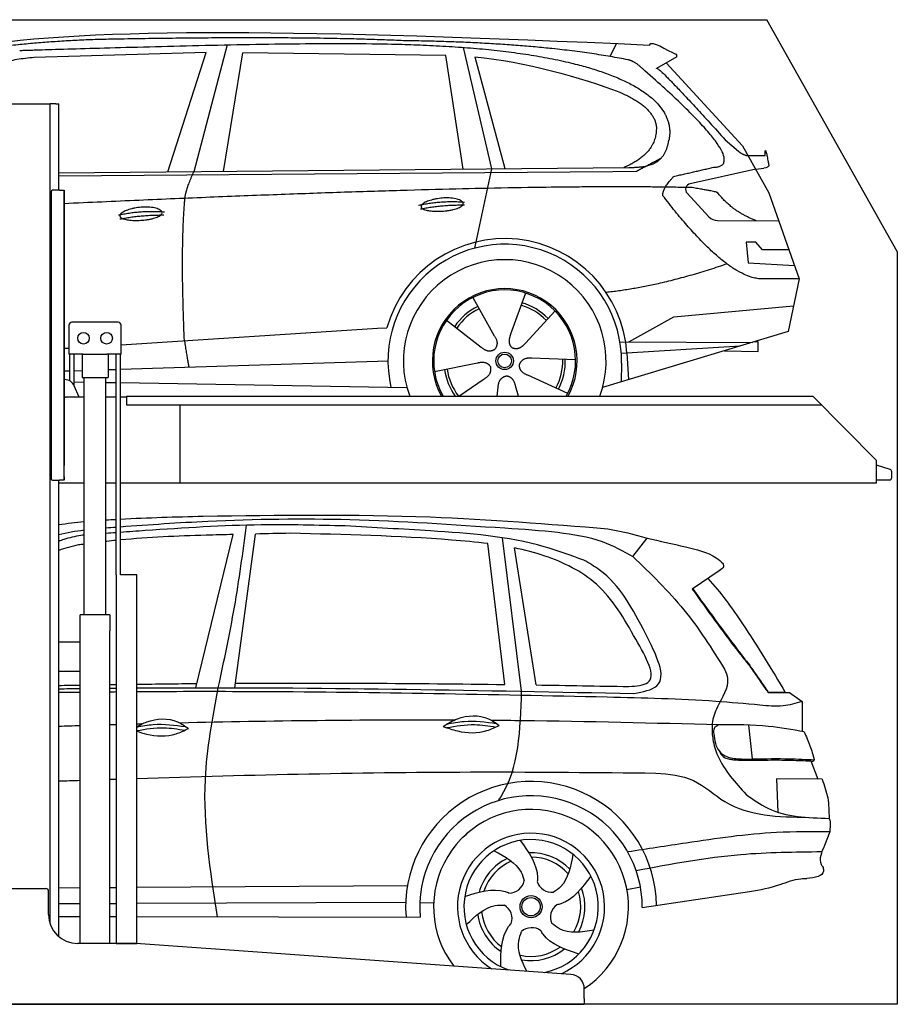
# Model space of a CAD drawing. Header units: millimetres. Extents: x 200 to 5400, y 0 to 3400.
# Tile 3 of 3: x 2369 to 5400, y 0 to 3400. Entities that reach past the tile are written whole.
import ezdxf

# ---------------------------------------------------------------- set-up
doc = ezdxf.new("R2010")
doc.units = ezdxf.units.MM
doc.layers.add('Car', color=10, linetype='Continuous')

msp = doc.modelspace()

# ---------------------------------------------------------------- linework, layer by layer
for p, q in [((5400, 2600), (4950, 3400)), ((2274.1, 3110), (2464.1, 3110)), ((2464.1, 3110), (2474.1, 3110)), ((2479.1, 3110), (2474.1, 3110)), ((2474.1, 278.8), (2474.1, 3110)), ((2494.1, 3110), (2479.1, 3110)), ((2494.1, 3110), (2504.1, 3110)), ((2504.1, 2811), (2504.1, 3110)), ((2478.1, 2806), (2478.1, 1816)), ((2478.1, 1815), (2478.1, 2805)), ((2507.1, 2811), (2483.1, 2811)), ((2507.1, 2811), (2523.1, 2811)), ((2523.1, 2811), (2523.1, 1861)), ((2523.1, 1822), (2523.1, 2810)), ((2709.6, 2355), (2549.6, 2355)), ((2539.6, 2345), (2539.6, 2245)), ((2719.6, 2245), (2719.6, 2345)), ((2588.8, 2245), (2539.6, 2245)), ((2542, 2152.7), (2542, 2245)), ((2557.1, 2136.4), (2557.1, 2245)), ((2584.6, 2245), (2584.6, 2165)), ((2588.8, 2245), (2670.4, 2245)), ((2719.6, 2245), (2670.4, 2245)), ((2674.6, 2245), (2674.6, 2165)), ((2702.1, 1483), (2702.1, 2245)), ((2717.2, 1483), (2717.2, 2245)), ((2525.2, 2157), (2523.1, 2157)), ((2584.6, 2165), (2674.6, 2165)), ((2592.1, 1345), (2592.1, 2165)), ((2667.1, 1345), (2667.1, 2165)), ((2574.3, 2097), (2557.2, 2136)), ((2523.1, 2097), (2528.1, 2097)), ((2592.1, 2097), (2528.1, 2097)), ((2702.1, 2097), (2667.1, 2097)), ((2738.1, 2097), (2717.2, 2097)), ((2738.1, 2100), (5108.6, 2100)), ((2738.1, 2100), (2738.1, 2070)), ((5108.6, 2100), (5328.6, 1878.1)), ((2738.1, 2070), (5138.3, 2070)), ((2923.1, 1800), (2923.1, 2070)), ((5328.6, 1800), (5328.6, 1878.1)), ((2483.1, 1810), (2507.1, 1810)), ((2504.1, 234), (2504.1, 1810)), ((2523.1, 1810), (2507.1, 1810)), ((2523.1, 1810), (2523.1, 1822)), ((2523.1, 1822), (2523.1, 1811)), ((2592.1, 1800), (2504.1, 1800)), ((2702.1, 1800), (2667.1, 1800)), ((5328.6, 1800), (2717.2, 1800)), ((2773.6, 1483), (2719.6, 1483)), ((2680.8, 1345), (2578.3, 1345)), ((2578.3, 210), (2578.3, 1345)), ((2680.8, 1345), (2680.8, 1290)), ((2680.8, 1150), (2680.8, 1290)), ((2578.3, 1250), (2504.1, 1250)), ((2578.3, 1142), (2578.3, 1258)), ((2504.1, 1150), (2578.3, 1150)), ((2680.8, 210), (2680.8, 1150)), ((2279.1, 400), (2459.1, 400)), ((2469.1, 310), (2469.1, 390)), ((2767.3, 210), (2569.1, 210)), ((4272.6, 103.3), (2770.8, 209.9)), ((4319.1, 20), (4319.1, 53.4)), ((4319.1, 20), (4319.1, 0)), ((1994.1, 0), (3024.1, 0)), ((3024.1, 0), (4054.1, 0)), ((4054.1, 0), (4319.1, 0))]:
    msp.add_line(p, q)
for points in [[(1500, 3400), (4950, 3400)], [(5400, 2600), (5400, 0), (200, 0), (200, 2900)], [(2702.1, 1483), (2702.1, 210), (2773.6, 210), (2773.6, 1483)], [(2773.6, 1483), (2717.2, 1483)]]:
    msp.add_lwpolyline(points)
msp.add_lwpolyline([(5328.6, 1811), (5372.6, 1811, 0.414214), (5380.6, 1819), (5380.6, 1839.2, 0.32492), (5375, 1846.8), (5328.6, 1861.9)], format="xyb")
for centre in [(2589.6, 2300), (2669.6, 2300)]:
    msp.add_circle(centre, 20)
for centre, radius, start, end in [((2483.1, 2806), 5, 90, 180), ((2549.6, 2345), 10, 90, 180), ((2709.6, 2345), 10, 0, 90), ((2525.2, 2122), 35, 23.6294, 90), ((2483.1, 1815), 5, 180, 270), ((2459.1, 390), 10, 0, 90), ((2569.1, 310), 100, 180, 270), ((2767.3, 160), 50, 85.9407, 90), ((4269.1, 53.4), 50, 0, 85.9407)]:
    msp.add_arc(centre, radius, start, end)
at = {"layer": 'Car'}
for p, q in [((3086.3, 3313.2), (2971, 2875.2)), ((3901.1, 3304.5), (3998.2, 2885.2)), ((4408.4, 3272.8), (4430.8, 3317.5)), ((3013.2, 3286.8), (2419.5, 3269.4)), ((2881, 2874.4), (3013.2, 3286.8)), ((3072.7, 2876.2), (3139.8, 3286)), ((3841.4, 3276.1), (3139.8, 3286)), ((3901, 2884.2), (3841.4, 3276.1)), ((3941.1, 3271.9), (4044.2, 2885.6)), ((4638.3, 3271.2), (4568.3, 3232)), ((4601.5, 3250.6), (4865.9, 2964.7)), ((4805.6, 2985.7), (4851.2, 2945.9)), ((4865.9, 2964.7), (4956.5, 2802.5)), ((4879.6, 2931.5), (4944, 2930.6)), ((2504.1, 2870.7), (4472.6, 2889.8)), ((2504.1, 2860.6), (4417.1, 2875.8)), ((3998.2, 2885.2), (3939.8, 2610.9)), ((4417.1, 2875.8), (4500, 2877.2)), ((4911.2, 2883.6), (4684.8, 2833.7)), ((4911.2, 2883.6), (4938.9, 2887.6)), ((4674.4, 2800.6), (4749.5, 2719.3)), ((4956.5, 2802.5), (5060.9, 2504.9)), ((4778.7, 2706.5), (4990.4, 2705.7)), ((4911.2, 2631.6), (4878.5, 2631.6)), ((4878.5, 2631.6), (4885.4, 2560.1)), ((4935, 2605.8), (4911.2, 2631.6)), ((5025.5, 2605.8), (4935, 2605.8)), ((4885.4, 2560.1), (5044.5, 2551.6)), ((5060.9, 2504.9), (4944, 2505.3)), ((5060.9, 2504.9), (5023, 2322.9)), ((4115.9, 2456), (4064.4, 2313.6)), ((3933.7, 2440.6), (4008.4, 2308.9)), ((4218, 2394.3), (4115.8, 2282.6)), ((4628, 2374.2), (5041.4, 2411.4)), ((3843.5, 2362.6), (3963, 2269.7)), ((4472.7, 2287.4), (4628, 2374.2)), ((2719.6, 2277.8), (3605.2, 2334.3)), ((3605.2, 2334.3), (3637.6, 2336.3)), ((5023, 2322.9), (4382.3, 2130.1)), ((4442.3, 2287.5), (4899.8, 2285.8)), ((4919.5, 2287.5), (4906.1, 2287.7)), ((4919, 2254.8), (4919.5, 2287.5)), ((2523.1, 2265.2), (2539.6, 2266.3)), ((4466.2, 2248.2), (4447, 2247)), ((4857.8, 2273.2), (4466.2, 2248.2)), ((4466.2, 2248.2), (4472, 2157.1)), ((4803.2, 2256.8), (4919, 2254.8)), ((2717.2, 2193), (3641.4, 2221.7)), ((3801.8, 2184.6), (3950.2, 2214.9)), ((4288.9, 2225.8), (4137.6, 2230.8)), ((4447.7, 2214.5), (4446.6, 2149.5)), ((2523.1, 2186.9), (2542, 2187.5)), ((2557.1, 2188), (2584.6, 2188.8)), ((2674.6, 2191.6), (2702.1, 2192.5)), ((2557.1, 2149.5), (2592.1, 2148.9)), ((2667.1, 2147.7), (2702.1, 2147.1)), ((2717.2, 2146.8), (3706.5, 2130.1)), ((3885.5, 2100), (3973.5, 2159.6)), ((4261.7, 2109.6), (4123.9, 2172.3)), ((4018.1, 2100), (4021.6, 2130.5)), ((4091.7, 2100), (4081.4, 2135.5)), ((2978.1, 1093.3), (3106.6, 1622.2)), ((3112, 1093.3), (3183.6, 1624)), ((4102.4, 1081), (4036.8, 1611)), ((4487.2, 1546.1), (4536, 1609.7)), ((4045.2, 1104.3), (3986.1, 1590.9)), ((4152.4, 1102.8), (4077.8, 1575.9)), ((4785, 1497.1), (4692, 1433.8)), ((4954.6, 1076.4), (5013, 1076.7)), ((4957.5, 1077.3), (4992.5, 1077.3)), ((4992.5, 1077.3), (5012.6, 1077.4)), ((5013, 1076.7), (5027.5, 1077.1)), ((5027.5, 1077.1), (5072, 1046.2)), ((5072, 1046.2), (5071.9, 942.1)), ((4886, 964.1), (4898.3, 847.1)), ((5100.9, 840.4), (5125.4, 777.4)), ((5140.1, 777.3), (4982.3, 778.7)), ((4982.3, 778.7), (4987.7, 663.3)), ((5166.7, 595.3), (5148.6, 547.9)), ((2773.6, 404), (3708.3, 409.7)), ((2504.1, 402.4), (2578.3, 402.8)), ((2680.8, 403.4), (2702.1, 403.6)), ((4466.2, 396.2), (4513, 405.2)), ((4519.2, 334.6), (4890, 389.1)), ((2504.1, 347.6), (2578.3, 348)), ((2680.8, 348.4), (2702.1, 348.5)), ((2773.6, 348.8), (3702.4, 352.7)), ((3751.4, 351.1), (3799.1, 350.5)), ((2504.1, 303.7), (2578.3, 303.5)), ((2680.8, 303.3), (2702.1, 303.3)), ((2773.6, 303.2), (3752.8, 301.3))]:
    msp.add_line(p, q, dxfattribs=at)
for centre, radius in [((4044, 2221.8), 30.1), ((4044, 2221.8), 23.6), ((4135.3, 337), 38.2), ((4135.3, 337), 31.6)]:
    msp.add_circle(centre, radius, dxfattribs=at)
for centre, radius, start, end in [((4689.1, 2814.1), 20, 102.4358, 222.7473), ((4778.8, 2746.5), 40, 222.7473, 269.7861), ((4044.4, 2221.3), 422.7, 3.6504, 164.2126), ((4044.4, 2221.3), 403.4, 359.0315, 193.1146), ((4044.4, 2221.3), 350, 339.7189, 200.2811), ((4044.4, 2221.3), 250, 330.9695, 209.0305), ((4044, 2221.8), 245, 330.1781, 209.8219), ((4044, 2221.8), 200.6, 44.1152, 73.5463), ((4044, 2221.8), 209.6, 44.262, 73.3995), ((4044, 2221.8), 209.6, 116.262, 145.3995), ((4044, 2221.8), 200.6, 116.1152, 145.5463), ((4044, 2221.8), 200.6, 332.1152, 1.5463), ((4044, 2221.8), 209.6, 332.262, 1.3995), ((4044, 2221.8), 209.6, 188.262, 215.5341), ((4044, 2221.8), 200.6, 188.1152, 217.3893), ((4135.2, 336.4), 433.1, 0.713, 184.6115), ((4135.2, 336.4), 384, 359.7282, 185.2384), ((4135.2, 336.4), 336.4, 303.128, 217.4148), ((4135.2, 337), 254, 294.3714, 237.5099), ((4135.3, 337), 231.9, 281.5274, 250.3539), ((4135.3, 337), 186.2, 44.2633, 92.4011), ((4135.3, 337), 186.2, 116.2626, 164.3912), ((4135.3, 337), 171.5, 113.5905, 161.7257), ((4135.3, 337), 171.5, 41.5902, 89.736), ((4060.2, 436.5), 52.3, 268.6722, 348.431), ((4206.7, 439.1), 52.3, 196.6722, 276.431), ((4135.3, 337), 171.5, 329.577, 17.7302), ((4135.3, 337), 186.2, 332.2513, 20.3964), ((4017.4, 296.3), 52.3, 340.6722, 60.431), ((4254.5, 300.6), 52.3, 124.6722, 204.431), ((4135.3, 337), 186.2, 188.2502, 236.3804), ((4135.3, 337), 171.5, 185.5775, 233.7137), ((4137.5, 212.4), 52.3, 52.6722, 132.431), ((4135.3, 337), 171.5, 257.5691, 305.7164), ((4135.3, 337), 186.2, 260.2432, 308.3836)]:
    msp.add_arc(centre, radius, start, end, dxfattribs=at)
for points, degree in [([(2199.7, 3306), (2611.6, 3377.5), (3371.8, 3365), (4544.3, 3312.5)], 3), ([(2730.1, 3333.2), (2487.3, 3330.9), (2258.2, 3300.9)], 2), ([(3694.4, 3327.4), (3346, 3343.6), (2730.1, 3333.2)], 2), ([(4469.9, 3261.4), (4168.8, 3321.3), (3694.4, 3327.4)], 2), ([(4544.3, 3312.5), (4552.7, 3332), (4600.1, 3295.3), (4637.6, 3279.8)], 3), ([(2419.5, 3269.4), (2194.6, 3250.4), (2060.1, 3117.5)], 2), ([(3941.1, 3271.9), (4112.9, 3255.3), (4309, 3200.6), (4442.3, 3149.2)], 3), ([(4638.3, 3271.2), (4640, 3272.8), (4635.5, 3275), (4640.1, 3278.7), (4637.6, 3279.8)], 4), ([(4519.6, 3231), (4493.7, 3256.7), (4469.9, 3261.4)], 2), ([(4765.3, 2890.2), (4906, 2895.1), (4519.6, 3231)], 2), ([(4568.3, 3232), (4572.5, 3242.8), (4805.6, 2985.7)], 2), ([(4442.3, 3149.2), (4558, 3099.3), (4567.7, 3033.2)], 2), ([(4567.7, 3033.2), (4573.3, 2938.7), (4456, 2889.6)], 2), ([(4472.6, 2889.8), (4522.7, 2890.2), (4590.3, 2892.6), (4603.4, 2942.4), (4611.6, 2985.7)], 4), ([(4851.2, 2945.9), (4859.5, 2938.7), (4877.3, 2928.6), (4881.9, 2931.1), (4883.8, 2932.7)], 4), ([(4944, 2930.6), (4942, 2978.6), (4956.5, 2895.3)], 2), ([(4500, 2877.2), (4530.4, 2893.5), (4586, 2923.4)], 2), ([(4628, 2858.8), (4765.3, 2890.2)], 1), ([(4956.5, 2895.3), (4956.8, 2891.6), (4949, 2889.1), (4938.9, 2887.6)], 3), ([(2939.9, 2783), (2942.7, 2814), (2971, 2875.2)], 2), ([(4590.3, 2792.3), (4588.1, 2816.5), (4628, 2858.8)], 2), ([(4691.9, 2820.1), (4038.9, 2835.2), (2523.1, 2764.5)], 2), ([(4944, 2505.3), (4821, 2492.5), (4590.3, 2792.3)], 2), ([(4779.8, 2802.5), (4778.5, 2805.5), (4691.9, 2820.1)], 2), ([(4911.2, 2706), (4825.5, 2741.1), (4779.8, 2802.5)], 2), ([(2938.2, 2291.7), (2924.5, 2605), (2939.9, 2783)], 2), ([(3746.5, 2759.3), (3821.9, 2776.2), (3905.4, 2770.4)], 2), ([(3753.7, 2746.5), (3827.7, 2761.1), (3905.6, 2760.3)], 2), ([(2710.3, 2725.6), (2785.7, 2742.5), (2869.2, 2736.7)], 2), ([(2715.4, 2711.8), (2789.4, 2726.4), (2867.3, 2725.6)], 2), ([(4812, 2556.7), (4587.4, 2479.2), (4394.6, 2458)], 2), ([(4064.4, 2313.6), (4059.9, 2301.1), (4055.9, 2287.1), (4060.3, 2273.3), (4071.1, 2266.7)], 4), ([(2938.2, 2291.7), (2948.3, 2226.8), (2953.3, 2200.3)], 2), ([(4008.4, 2308.9), (4026.4, 2282.5), (4009.7, 2261.5)], 2), ([(4115.8, 2282.6), (4106.8, 2272.7), (4096.2, 2262.7), (4081.9, 2260.2), (4071.1, 2266.7)], 4), ([(3963, 2269.7), (3986.5, 2248), (4009.7, 2261.5)], 2), ([(3950.2, 2214.9), (3980.8, 2223.9), (3995.6, 2201.5)], 2), ([(4137.6, 2230.8), (4105.8, 2234.5), (4095, 2209.9)], 2), ([(3973.5, 2159.6), (4001.3, 2175.2), (3995.6, 2201.5)], 2), ([(4123.9, 2172.3), (4093.8, 2183.1), (4095, 2209.9)], 2), ([(4021.6, 2130.5), (4022.5, 2162.4), (4048.4, 2169.6)], 2), ([(4081.4, 2135.5), (4075.1, 2166.9), (4048.4, 2169.6)], 2), ([(2504.1, 1656.5), (2533.2, 1660.9), (2562.6, 1664.1), (2592.1, 1666.7)], 3), ([(2667.1, 1672.4), (2678.7, 1673.2), (2690.4, 1673.9), (2702.1, 1674.6)], 3), ([(2717.2, 1675.5), (2813.1, 1680.8), (2908.2, 1683.3), (3003.2, 1685.7)], 3), ([(2504.1, 1621.9), (2532.5, 1629.5), (2562.1, 1634.3), (2592.1, 1638.1)], 3), ([(2667.1, 1645.4), (2678.7, 1646.3), (2690.4, 1647.2), (2702.1, 1648.1)], 3), ([(4400.3, 1642.3), (4446.4, 1632.9), (4492.5, 1623.6), (4536, 1609.7)], 3), ([(2592.1, 1620.3), (2588.3, 1620), (2584.5, 1619.7), (2580.7, 1619.4)], 3), ([(2702.1, 1628.4), (2690.4, 1627.5), (2678.7, 1626.7), (2667.1, 1625.8)], 3), ([(3303.8, 1626.4), (3263.7, 1625.6), (3223.7, 1624.8), (3183.6, 1624)], 3), ([(2572.2, 1586.2), (2549.1, 1580.8), (2525.9, 1575.5), (2504.1, 1567.3)], 3), ([(2592.1, 1588.9), (2585.4, 1588), (2578.8, 1587.1), (2572.2, 1586.2)], 3), ([(4896.8, 1161), (4910.8, 1140.7), (4924.7, 1120.4), (4938.7, 1100.1)], 3), ([(2504.1, 1101.2), (2528.8, 1101.6), (2553.6, 1102), (2578.3, 1102.4)], 3), ([(2504.1, 1089.6), (2528.8, 1090), (2553.6, 1090.3), (2578.3, 1090.6)], 3), ([(2680.8, 1104.1), (2687.9, 1104.2), (2695, 1104.3), (2702.1, 1104.4)], 3), ([(2680.8, 1091.7), (2687.9, 1091.7), (2695, 1091.8), (2702.1, 1091.9)], 3), ([(2773.6, 1105.4), (2842.9, 1106.3), (2912.3, 1107.1), (2981.6, 1107.8)], 3), ([(3114.1, 1108.7), (3424.4, 1110.5), (3734.8, 1108.6), (4045.2, 1104.3)], 3), ([(4152.4, 1102.8), (4259.4, 1101.1), (4366.3, 1099.2), (4473.2, 1097.4)], 3), ([(2504.1, 1077.6), (2528.8, 1077.9), (2553.6, 1078.2), (2578.3, 1078.4)], 3), ([(2680.8, 1079.4), (2687.9, 1079.5), (2695, 1079.5), (2702.1, 1079.6)], 3), ([(2578.3, 961.9), (2553.6, 961.1), (2528.8, 960.3), (2504.1, 959.5)], 3), ([(2702.1, 965.5), (2695, 965.3), (2687.9, 965.1), (2680.8, 964.9)], 3), ([(2791.7, 968), (2785.7, 967.8), (2779.6, 967.7), (2773.6, 967.5)], 3), ([(3869.7, 981), (3554.1, 982.3), (3238.6, 978.6), (2923, 971.2)], 3), ([(2504.1, 771.2), (2528.8, 772.1), (2553.6, 772.9), (2578.3, 773.7)], 3), ([(2680.8, 777.1), (2687.9, 777.4), (2695, 777.6), (2702.1, 777.8)], 3), ([(5164.9, 642.1), (5170.8, 625.4), (5167.4, 608.8), (5166.7, 595.3)], 3), ([(3900.2, 577.1), (3907.4, 583.6), (3914.7, 590), (3921.9, 596.5)], 3)]:
    msp.add_open_spline(points, degree=degree, dxfattribs=at)
for points, degree, knots in [([(2369.4, 3293.8), (2396.3, 3294.8), (2535.3, 3299.2), (3556.5, 3328.7), (4176.8, 3327.9), (4647.2, 3172.3), (4611.6, 2985.7)], 4, [0.0821318, 0.0821318, 0.0821318, 0.0821318, 0.0821318, 0.258851, 0.508851, 1, 1, 1, 1, 1]), ([(3755.4, 2754), (3754.5, 2762.3), (3775.5, 2778.6), (3858.2, 2798.7), (3951.2, 2765.7), (3864.9, 2734), (3780.1, 2734.7), (3756.2, 2745.8), (3755.4, 2754)], 5, [0, 0, 0, 0, 0, 0, 0.300106, 0.500106, 0.700106, 1, 1, 1, 1, 1, 1]), ([(2715.4, 2722.5), (2714.5, 2730.7), (2735.5, 2747.1), (2818.2, 2767.2), (2911.2, 2734.1), (2824.9, 2702.5), (2740.1, 2703.1), (2716.2, 2714.2), (2715.4, 2722.5)], 5, [0, 0, 0, 0, 0, 0, 0.300106, 0.500106, 0.700106, 1, 1, 1, 1, 1, 1]), ([(2717.2, 1649.2), (2817.6, 1656.6), (3081.3, 1674.8), (3524.7, 1680.7), (3926.6, 1652.3), (4170.4, 1636.8), (4228.1, 1630)], 3, [88.760862, 88.760862, 88.760862, 88.760862, 391.04113, 881.651907, 1416.366113, 1602.404452, 1602.404452, 1602.404452, 1602.404452]), ([(3003.2, 1685.7), (3264.4, 1689.3), (3730.9, 1695.8), (4195.8, 1658.7), (4400.3, 1642.3)], 3, [0, 0, 0, 0, 783.131876, 1398.451598, 1398.451598, 1398.451598, 1398.451598]), ([(3493.7, 1651.8), (3397, 1654.1), (3166.7, 1659.8), (2907.9, 1643.2), (2745.8, 1631.5), (2717.2, 1629.5)], 3, [0, 0, 0, 0, 289.925788, 691.034976, 777.234092, 777.234092, 777.234092, 777.234092]), ([(3055.2, 1093.4), (3075, 1185.8), (3114.7, 1371.6), (3140.2, 1559.8), (3153, 1654.3)], 3, [0, 0, 0, 0, 283.470666, 569.579509, 569.579509, 569.579509, 569.579509]), ([(4317.4, 1533.7), (4272.2, 1550.3), (4102.7, 1612.8), (3821.3, 1633.5), (3591.7, 1646.3), (3493.7, 1651.8)], 3, [0, 0, 0, 0, 144.38685, 540.679923, 835.691207, 835.691207, 835.691207, 835.691207]), ([(2580.7, 1619.4), (2560.7, 1615.3), (2534.6, 1610), (2509.8, 1600.7), (2504.1, 1598.4)], 3, [0, 0, 0, 0, 61.035564, 79.615135, 79.615135, 79.615135, 79.615135]), ([(2702.1, 1602), (2691.5, 1600.9), (2679.8, 1599.7), (2668.1, 1598.4), (2667.1, 1598.3)], 3, [602.292052, 602.292052, 602.292052, 602.292052, 634.28515, 637.500723, 637.500723, 637.500723, 637.500723]), ([(3106.6, 1622.2), (3075.4, 1621.5), (2945.4, 1618), (2815.4, 1612.7), (2717.2, 1603.5)], 3, [197.256536, 197.256536, 197.256536, 197.256536, 291.063452, 587.116985, 587.116985, 587.116985, 587.116985]), ([(3986.1, 1590.9), (3944.5, 1596.3), (3717.1, 1616.6), (3489.5, 1622), (3303.8, 1626.4)], 3, [637.56261, 637.56261, 637.56261, 637.56261, 763.549902, 1320.810124, 1320.810124, 1320.810124, 1320.810124]), ([(4228.1, 1630), (4280.3, 1622.9), (4372, 1610.5), (4452.6, 1565.5), (4487.2, 1546.1)], 3, [0, 0, 0, 0, 156.409573, 274.497028, 274.497028, 274.497028, 274.497028]), ([(4536, 1609.7), (4579.8, 1599.7), (4659.9, 1581.6), (4754.4, 1560.2), (4790.9, 1528.7), (4798.7, 1522)], 3, [0, 0, 0, 0, 135.791183, 248.765766, 279.520552, 279.520552, 279.520552, 279.520552]), ([(4496.9, 1260.6), (4457.6, 1329.9), (4384.1, 1459.6), (4214, 1542.5), (4113.2, 1568.6), (4077.8, 1575.9)], 3, [0, 0, 0, 0, 233.684399, 436.644927, 544.706034, 544.706034, 544.706034, 544.706034]), ([(4530.2, 1280.6), (4486.7, 1364.3), (4433.1, 1467.2), (4335.7, 1523.1), (4317.4, 1533.7)], 3, [0, 0, 0, 0, 271.559773, 334.41549, 334.41549, 334.41549, 334.41549]), ([(4487.2, 1546.1), (4548.4, 1487.1), (4669.6, 1370.4), (4759.2, 1227.9), (4803.4, 1157.4)], 3, [0, 0, 0, 0, 254.089873, 502.76226, 502.76226, 502.76226, 502.76226]), ([(4798.7, 1522), (4799.4, 1518.2), (4801.5, 1507.4), (4791.5, 1501.1), (4785, 1497.1)], 3, [0, 0, 0, 0, 10.855432, 30.979101, 30.979101, 30.979101, 30.979101]), ([(4746, 1470.5), (4789.9, 1422.9), (4885.5, 1289.3), (4966.7, 1155.8), (5013, 1076.7)], 3, [395.653943, 395.653943, 395.653943, 395.653943, 587.122502, 864.540302, 864.540302, 864.540302, 864.540302]), ([(4692, 1433.8), (4742.9, 1362.2), (4807.1, 1272.1), (4876.2, 1185.8), (4890.4, 1168)], 3, [0, 0, 0, 0, 263.425265, 331.664547, 331.664547, 331.664547, 331.664547]), ([(4693.5, 1434.8), (4725.2, 1391), (4782.7, 1311.4), (4841.8, 1233), (4868.3, 1197.8)], 3, [0, 0, 0, 0, 162.25725, 294.477825, 294.477825, 294.477825, 294.477825]), ([(4473.2, 1097.4), (4498.9, 1099.3), (4584.9, 1105.9), (4533.2, 1196.8), (4496.9, 1260.6)], 3, [0, 0, 0, 0, 66.110822, 221.440769, 221.440769, 221.440769, 221.440769]), ([(4490.6, 1073.2), (4521.8, 1079.2), (4622.6, 1098.5), (4568, 1206.2), (4530.2, 1280.6)], 3, [0, 0, 0, 0, 83.009931, 268.207531, 268.207531, 268.207531, 268.207531]), ([(4868.3, 1197.8), (4875.9, 1189), (4886, 1177.2), (4894.6, 1164.3), (4896.8, 1161)], 3, [0, 0, 0, 0, 34.815048, 46.557672, 46.557672, 46.557672, 46.557672]), ([(4803.4, 1157.4), (4807.8, 1146.6), (4825.5, 1102.5), (4781.3, 1040.7), (4759.4, 978.9), (4760.4, 947.7), (4760.7, 936.6)], 3, [0, 0, 0, 0, 34.097953, 138.175108, 197.887596, 230.983362, 230.983362, 230.983362, 230.983362]), ([(4890.4, 1168), (4901, 1152.3), (4921.8, 1121.4), (4943.8, 1091.2), (4954.6, 1076.4)], 3, [0, 0, 0, 0, 56.812879, 111.923736, 111.923736, 111.923736, 111.923736]), ([(2773.6, 1092.4), (2822.6, 1092.8), (3395, 1095.9), (3967.3, 1084), (4490.6, 1073.2)], 3, [838.721773, 838.721773, 838.721773, 838.721773, 985.739727, 2555.887054, 2555.887054, 2555.887054, 2555.887054]), ([(3052.3, 302.6), (3027.7, 461), (2986.5, 725.6), (3035.5, 988), (3055.2, 1093.4)], 3, [0, 0, 0, 0, 475.917648, 795.663342, 795.663342, 795.663342, 795.663342]), ([(4938.7, 1100.1), (4943.6, 1093.2), (4948.8, 1086.1), (4954, 1078.8), (4955, 1077.4), (4956.3, 1077.3), (4957.5, 1077.3)], 3, [0, 0, 0, 0, 25.300776, 26.442713, 27.003963, 30.176579, 30.176579, 30.176579, 30.176579]), ([(2773.6, 1080.1), (2786.8, 1080.2), (2929.6, 1081), (3471, 1081.1), (3999.1, 1070), (4397.7, 1061.6)], 3, [842.491892, 842.491892, 842.491892, 842.491892, 882.102268, 1270.770708, 2466.750946, 2466.750946, 2466.750946, 2466.750946]), ([(4022.4, 703.5), (4025.2, 707.4), (4094.7, 811.2), (4098.6, 948.7), (4102.4, 1081)], 3, [175.182029, 175.182029, 175.182029, 175.182029, 189.890093, 562.592573, 562.592573, 562.592573, 562.592573]), ([(4397.7, 1061.6), (4522.9, 1058.7), (4699.1, 1054.6), (4874.6, 1038.9), (4925.3, 1034.3)], 3, [0, 0, 0, 0, 375.490289, 528.429148, 528.429148, 528.429148, 528.429148]), ([(4925.3, 1034.3), (4952.3, 1031.6), (5002, 1026.6), (5050, 1040.1), (5072, 1046.2)], 3, [0, 0, 0, 0, 80.452469, 148.273091, 148.273091, 148.273091, 148.273091]), ([(2773.6, 958.1), (2784.6, 964.6), (2827.2, 987.3), (2898.8, 990.4), (2939.9, 960.9), (2951.9, 952.3)], 3, [18.040968, 18.040968, 18.040968, 18.040968, 56.386158, 162.852709, 206.792536, 206.792536, 206.792536, 206.792536]), ([(3831.6, 959.6), (3847.6, 969.5), (3893.8, 997.8), (3972.2, 1001.3), (4013.3, 971.8), (4025.3, 963.2)], 3, [0, 0, 0, 0, 56.386158, 162.852709, 206.792536, 206.792536, 206.792536, 206.792536]), ([(2773.6, 957.4), (2792.5, 961.2), (2848.4, 971.4), (2905, 964.2), (2942.5, 959)], 3, [8.956661, 8.956661, 8.956661, 8.956661, 52.544532, 137.659237, 137.659237, 137.659237, 137.659237]), ([(2773.6, 945.2), (2804.7, 950.4), (2860.1, 959.3), (2915.3, 950.6), (2939.5, 946.3)], 3, [2.793823, 2.793823, 2.793823, 2.793823, 73.878693, 129.282646, 129.282646, 129.282646, 129.282646]), ([(2773.6, 943.2), (2784.6, 939.4), (2828.2, 925.7), (2893.3, 923.7), (2937.9, 945.5), (2951.9, 952.3)], 3, [17.634559, 17.634559, 17.634559, 17.634559, 44.198582, 121.455021, 156.55166, 156.55166, 156.55166, 156.55166]), ([(3831.6, 959.6), (3847.7, 953.7), (3895.9, 936.7), (3966.7, 934.6), (4011.4, 956.4), (4025.3, 963.2)], 3, [5.208578, 5.208578, 5.208578, 5.208578, 44.198582, 121.455021, 156.55166, 156.55166, 156.55166, 156.55166]), ([(3843.4, 955.5), (3875.7, 960.9), (3932.3, 970.3), (3988.8, 961.5), (4012.9, 957.2)], 3, [0, 0, 0, 0, 73.878693, 129.282646, 129.282646, 129.282646, 129.282646]), ([(3845.3, 967.9), (3864.8, 971.8), (3921.2, 982.4), (3978.4, 975.1), (4015.9, 969.8)], 3, [7.57653, 7.57653, 7.57653, 7.57653, 52.544532, 137.659237, 137.659237, 137.659237, 137.659237]), ([(4784.8, 965), (4558.3, 970.6), (4296.6, 977.1), (4034.9, 979.9), (3999.9, 980.2)], 3, [0, 0, 0, 0, 679.940772, 785.142685, 785.142685, 785.142685, 785.142685]), ([(4784.8, 965), (4777.6, 961.7), (4763.9, 955.6), (4765.2, 940.7), (4765.9, 933.6)], 3, [0, 0, 0, 0, 21.276303, 40.575349, 40.575349, 40.575349, 40.575349]), ([(5078.2, 941), (5037.4, 948.3), (4940.4, 965.6), (4841.9, 965.2), (4784.8, 965)], 3, [0, 0, 0, 0, 124.191927, 294.878966, 294.878966, 294.878966, 294.878966]), ([(4760.7, 936.6), (4761.4, 929.4), (4763.9, 902.3), (4788.9, 822.4), (4840.2, 765.9), (4877.9, 724.4)], 3, [0, 0, 0, 0, 21.786395, 81.634094, 246.747403, 246.747403, 246.747403, 246.747403]), ([(4765.9, 933.6), (4768.9, 912.1), (4773.2, 881.1), (4809.5, 853), (4852.4, 846), (4885.6, 846.8), (4904.7, 847.3)], 3, [0, 0, 0, 0, 61.688141, 88.915796, 131.377114, 188.888446, 188.888446, 188.888446, 188.888446]), ([(5078.2, 941), (5085.3, 925.2), (5099.4, 893.7), (5108.8, 860.6), (5113.4, 844.2)], 3, [0, 0, 0, 0, 52.081574, 103.113227, 103.113227, 103.113227, 103.113227]), ([(4784.7, 874.8), (4788.7, 867.4), (4796, 853.8), (4815.3, 847.8), (4831.6, 844.4), (4846.7, 843.7), (4857.4, 843.3), (4862.4, 843.1)], 3, [0, 0, 0, 0, 24.299806, 44.374389, 57.433548, 74.613131, 89.537932, 89.537932, 89.537932, 89.537932]), ([(4862.4, 843.1), (4886.6, 843.2), (4936.2, 843.3), (4999.1, 844.1), (5049.1, 842.3), (5073.7, 841.5), (5085, 841.2)], 3, [0, 0, 0, 0, 72.676028, 148.847009, 188.713602, 222.633888, 222.633888, 222.633888, 222.633888]), ([(4904.7, 847.3), (4945.3, 848.1), (5015, 849.4), (5084.5, 845.8), (5113.4, 844.2)], 3, [0, 0, 0, 0, 121.811128, 208.751004, 208.751004, 208.751004, 208.751004]), ([(5085, 841.2), (5088.6, 841), (5095.7, 840.7), (5102.8, 840.3), (5106.3, 840.1)], 3, [0, 0, 0, 0, 10.705348, 21.344027, 21.344027, 21.344027, 21.344027]), ([(5106.3, 840.1), (5108.1, 840), (5111.4, 839.9), (5112.8, 842.9), (5113.4, 844.2)], 3, [0, 0, 0, 0, 4.798676, 8.977894, 8.977894, 8.977894, 8.977894]), ([(2773.6, 780.1), (3170.1, 792.6), (3767.6, 806.5), (4365.2, 800.5), (4566.1, 798.5)], 3, [1856.837462, 1856.837462, 1856.837462, 1856.837462, 3046.715693, 3649.598352, 3649.598352, 3649.598352, 3649.598352]), ([(4566.1, 798.5), (4611.3, 794.6), (4701.3, 787), (4841.7, 650.6), (4990.1, 647.4), (5092.6, 645.3)], 3, [0, 0, 0, 0, 132.089839, 263.241357, 556.137776, 556.137776, 556.137776, 556.137776]), ([(5140.1, 777.3), (5147.8, 755.9), (5163.6, 712.3), (5164, 665.9), (5164.2, 642.2)], 3, [0, 0, 0, 0, 67.622491, 138.154699, 138.154699, 138.154699, 138.154699]), ([(4877.9, 724.4), (4902.3, 707), (4985.8, 647.5), (5090.7, 644.3), (5164.9, 642.1)], 3, [0, 0, 0, 0, 89.012732, 303.591941, 303.591941, 303.591941, 303.591941]), ([(5166.7, 595.3), (5105.3, 595.7), (4939.3, 596.7), (4707.1, 562.6), (4536.4, 536.5), (4469, 526.2)], 3, [0, 0, 0, 0, 184.056968, 497.583163, 702.083529, 702.083529, 702.083529, 702.083529]), ([(4098.1, 565.9), (4127.7, 524.5), (4160.3, 478.9), (4157.1, 428.8), (4156.6, 424.1)], 3, [0, 0, 0, 0, 140.862207, 155.3883, 155.3883, 155.3883, 155.3883]), ([(5148.6, 547.9), (5138.1, 525.1), (5125.7, 497.8), (5141.3, 476.2), (5143.9, 472.7)], 3, [0, 0, 0, 0, 65.64359, 78.298126, 78.298126, 78.298126, 78.298126]), ([(4007.5, 530.5), (4045.2, 509.8), (4093.5, 483.4), (4109, 436.7), (4111.4, 425.9)], 3, [0, 0, 0, 0, 119.179133, 152.627431, 152.627431, 152.627431, 152.627431]), ([(4279.8, 518.3), (4271.8, 476), (4261.5, 421.9), (4222, 392.8), (4212.5, 387.2)], 3, [0, 0, 0, 0, 119.179133, 152.546972, 152.546972, 152.546972, 152.546972]), ([(5139.3, 526.2), (5045.8, 525.2), (4830.4, 523), (4618.4, 484.2), (4498.5, 460.8)], 3, [0, 0, 0, 0, 279.844829, 645.252119, 645.252119, 645.252119, 645.252119]), ([(4341.5, 443), (4311.3, 402.1), (4277.9, 356.9), (4229.3, 344.5), (4224.7, 343.6)], 3, [0, 0, 0, 0, 140.862207, 155.444261, 155.444261, 155.444261, 155.444261]), ([(5143.9, 472.7), (5144.6, 468.2), (5149, 441.8), (5115.5, 437.7), (5087.7, 434.2)], 3, [0, 0, 0, 0, 12.782787, 75.656378, 75.656378, 75.656378, 75.656378]), ([(4890.1, 389.1), (4925.5, 395.8), (4985.3, 407), (5049, 434.5), (5080.8, 434.2), (5087.7, 434.2)], 3, [0, 0, 0, 0, 108.214368, 182.603927, 203.112583, 203.112583, 203.112583, 203.112583]), ([(3906, 372.5), (3954.5, 387.8), (4008.1, 404.7), (4054.7, 386.2), (4059, 384.2)], 3, [0, 0, 0, 0, 140.862207, 155.442461, 155.442461, 155.442461, 155.442461]), ([(3911.7, 275.3), (3943, 304.8), (3983.1, 342.5), (4032.2, 342.8), (4043.3, 341.8)], 3, [0, 0, 0, 0, 119.179133, 152.616634, 152.616634, 152.616634, 152.616634]), ([(4030.7, 129.9), (4031.1, 180.8), (4031.5, 237), (4063.6, 275.6), (4066.8, 279.1)], 3, [0, 0, 0, 0, 140.862207, 155.531654, 155.531654, 155.531654, 155.531654]), ([(4352.4, 255.5), (4310, 249.1), (4256.1, 241.1), (4215.5, 272.4), (4206.9, 279)], 3, [0, 0, 0, 0, 119.179133, 151.2485, 151.2485, 151.2485, 151.2485]), ([(4120.4, 114.1), (4102.9, 149.5), (4082.4, 195.3), (4098.6, 240.7), (4102.2, 251)], 3, [9.130686, 9.130686, 9.130686, 9.130686, 119.179133, 151.284708, 151.284708, 151.284708, 151.284708]), ([(4299.8, 173.5), (4251.6, 189.7), (4198.3, 207.5), (4171.4, 249.9), (4169.1, 254)], 3, [0, 0, 0, 0, 140.862207, 155.53262, 155.53262, 155.53262, 155.53262])]:
    msp.add_open_spline(points, degree=degree, knots=knots, dxfattribs=at)

doc.saveas('drawing.dxf')
